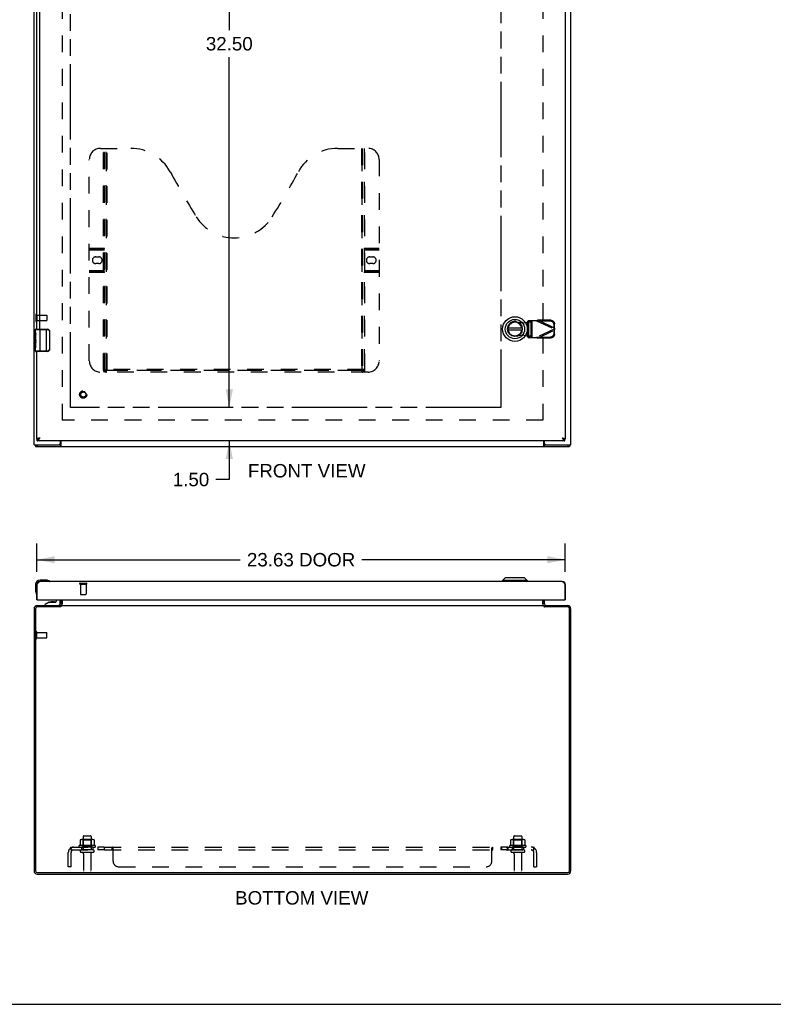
# Model space of a CAD drawing. Header units: inches. Extents: x 0 to 136, y 0 to 88.
# Tile 2 of 6: x 31 to 64, y 0 to 44. Entities that reach past the tile are written whole.
import ezdxf

# ---------------------------------------------------------------- set-up
doc = ezdxf.new("R2010")
doc.units = ezdxf.units.IN
doc.header["$LTSCALE"] = 7.48
doc.header["$MEASUREMENT"] = 0
doc.linetypes.add('HIDDEN', pattern=[0.2, 0.1, -0.1])
doc.linetypes.add('PHANTOM', pattern=[0.8, 0.45, -0.05, 0.1, -0.05, 0.1, -0.05])
doc.layers.get('0').update_dxf_attribs({"linetype": 'CONTINUOUS'})
for name, color, linetype in [('02___PRT_ALL_AXES', 7, 'CONTINUOUS'), ('AVAILABLE_DOOR_SPACE', 7, 'CONTINUOUS'), ('DEFAULT_2', 8, 'HIDDEN'), ('DIMENSIONS', 7, 'CONTINUOUS')]:
    doc.layers.add(name, color=color, linetype=linetype)
doc.styles.get("Standard").update_dxf_attribs({"font": 'arial.ttf'})
doc.dimstyles.new('DIMSTYLE_1', dxfattribs={"dimtxt": 0.6, "dimasz": 0.8, "dimexe": 0.09, "dimexo": 0.07, "dimgap": 0.0375, "dimtad": 0, "dimtih": 1, "dimtoh": 1, "dimzin": 4, "dimdsep": 46, "dimtxsty": 'Standard', "dimblk": '_FILLED', "dimblk1": '_FILLED', "dimblk2": '_FILLED', "dimcen": 0.09, "dimazin": 1, "dimtfac": 1, "dimtofl": 0, "dimtmove": 0, "dimatfit": 3, "dimldrblk": '_FILLED', "dimfxl": 1, "dimtolj": 1, "dimtzin": 4, "dimarcsym": 0})

# ---------------------------------------------------------------- blocks, each defined once
blk = doc.blocks.new('_FILLED')
at = {"color": 0, "linetype": 'ByBlock'}
blk.add_solid([(0, 0), (-1, 0.2), (-1, -0.2)], dxfattribs=at)
blk = doc.blocks.new('*D12')
at = {"layer": 'DIMENSIONS', "color": 2, "linetype": 'Continuous'}
for p, q in [((31.422, 19.32), (31.422, 20.588)), ((55.047, 19.32), (55.047, 20.588)), ((31.422, 19.868), (40.514, 19.868)), ((55.047, 19.868), (45.955, 19.868))]:
    blk.add_line(p, q, dxfattribs=at)
at = {"layer": 'DIMENSIONS', "color": 2, "linetype": 'Continuous', "xscale": 0.8, "yscale": 0.8, "zscale": 0.8, "rotation": 180}
blk.add_blockref('_FILLED', (31.422, 19.868), dxfattribs=at)
at = {"layer": 'DIMENSIONS', "color": 2, "linetype": 'Continuous', "xscale": 0.8, "yscale": 0.8, "zscale": 0.8}
blk.add_blockref('_FILLED', (55.047, 19.868), dxfattribs=at)
at = {"layer": 'DIMENSIONS', "color": 2, "linetype": 'Continuous', "insert": (43.235, 20.168), "char_height": 0.6, "width": 4.84015, "attachment_point": 2, "line_spacing_factor": 0.9}
blk.add_mtext('23.63 DOOR', dxfattribs=at)
blk = doc.blocks.new('*D18')
at = {"layer": 'DIMENSIONS', "color": 2, "linetype": 'Continuous'}
for p, q in [((40.025, 59.175), (40.025, 43.525)), ((40.025, 26.675), (40.025, 42.325))]:
    blk.add_line(p, q, dxfattribs=at)
at = {"layer": 'DIMENSIONS', "color": 2, "linetype": 'Continuous', "xscale": 0.8, "yscale": 0.8, "zscale": 0.8}
for p, rotation in [((40.025, 59.175), 90), ((40.025, 26.675), 270)]:
    blk.add_blockref('_FILLED', p, dxfattribs=dict(at, rotation=rotation))
at = {"layer": 'DIMENSIONS', "color": 2, "linetype": 'Continuous', "insert": (40.025, 43.225), "char_height": 0.6, "width": 2.09665, "attachment_point": 2, "line_spacing_factor": 0.9}
blk.add_mtext('32.50', dxfattribs=at)
blk = doc.blocks.new('*D19')
at = {"layer": 'DIMENSIONS', "color": 2, "linetype": 'Continuous'}
for p, q in [((40.025, 26.675), (40.025, 28.275)), ((40.025, 25.175), (40.025, 23.452)), ((40.025, 23.452), (39.429, 23.452))]:
    blk.add_line(p, q, dxfattribs=at)
at = {"layer": 'DIMENSIONS', "color": 2, "linetype": 'Continuous', "xscale": 0.8, "yscale": 0.8, "zscale": 0.8}
for p, rotation in [((40.025, 26.675), 270), ((40.025, 25.175), 90)]:
    blk.add_blockref('_FILLED', p, dxfattribs=dict(at, rotation=rotation))
at = {"layer": 'DIMENSIONS', "color": 2, "linetype": 'Continuous', "insert": (39.129, 23.752), "char_height": 0.6, "width": 1.63048, "attachment_point": 3, "line_spacing_factor": 0.9}
blk.add_mtext('1.50', dxfattribs=at)
blk = doc.blocks.new('*D21')
at = {"layer": 'DIMENSIONS', "color": 2, "linetype": 'Continuous'}
for p, q in [((52.172, 46.579), (50.427, 46.579)), ((55.047, 46.579), (56.647, 46.579))]:
    blk.add_line(p, q, dxfattribs=at)
at = {"layer": 'DIMENSIONS', "color": 2, "linetype": 'Continuous', "xscale": 0.8, "yscale": 0.8, "zscale": 0.8}
blk.add_blockref('_FILLED', (52.172, 46.579), dxfattribs=at)
at = {"layer": 'DIMENSIONS', "color": 2, "linetype": 'Continuous', "xscale": 0.8, "yscale": 0.8, "zscale": 0.8, "rotation": 180}
blk.add_blockref('_FILLED', (55.047, 46.579), dxfattribs=at)
at = {"layer": 'DIMENSIONS', "color": 2, "linetype": 'Continuous', "insert": (50.127, 46.879), "char_height": 0.6, "width": 1.63048, "attachment_point": 3, "line_spacing_factor": 0.9}
blk.add_mtext('2.88', dxfattribs=at)

msp = doc.modelspace()

# ---------------------------------------------------------------- linework, layer by layer
at = {"color": 3, "linetype": 'Continuous'}
for p, q in [((31.297, 25), (31.297, 64.004)), ((55.297, 25), (55.297, 64.004)), ((55.047, 60.6), (55.047, 25.25)), ((31.422, 30.175), (31.422, 55.675)), ((31.557, 30.175), (31.557, 55.675)), ((31.422, 25.25), (31.422, 29.175)), ((55.034, 25.175), (31.435, 25.175)), ((31.557, 25.31), (31.539, 25.305)), ((32.472, 25.06), (32.472, 25.175)), ((32.499, 25.175), (32.499, 24.925)), ((54.095, 24.925), (54.095, 25.175)), ((54.122, 25.06), (54.122, 25.175)), ((31.297, 25), (32.412, 25)), ((31.36, 24.925), (55.234, 24.925)), ((54.104, 24.953), (54.107, 24.946)), ((54.182, 25), (55.297, 25)), ((31.422, 18.07), (31.422, 18.76)), ((31.435, 18.085), (31.435, 18.76)), ((54.912, 18.895), (31.557, 18.895)), ((55.034, 18.76), (55.034, 18.085)), ((55.047, 18.76), (55.047, 18.07)), ((31.45, 18.07), (55.019, 18.07)), ((32.472, 18.07), (32.472, 17.892)), ((32.549, 17.837), (32.549, 18.07)), ((54.045, 18.07), (54.045, 17.837)), ((54.122, 17.892), (54.122, 18.07)), ((31.297, 17.677), (31.297, 5.967)), ((31.36, 17.679), (31.36, 5.965)), ((32.469, 17.759), (31.44, 17.759)), ((31.442, 17.822), (32.472, 17.822)), ((32.484, 17.768), (32.48, 17.766)), ((32.499, 17.822), (32.499, 17.78)), ((32.499, 17.822), (54.095, 17.822)), ((54.061, 17.83), (54.063, 17.828)), ((54.095, 17.822), (54.095, 17.78)), ((54.122, 17.822), (55.152, 17.822)), ((55.154, 17.759), (54.125, 17.759)), ((55.234, 5.965), (55.234, 17.679)), ((55.297, 5.967), (55.297, 17.677)), ((31.44, 5.885), (55.154, 5.885)), ((31.442, 5.822), (55.152, 5.822))]:
    msp.add_line(p, q, dxfattribs=at)
at = {"color": 7, "linetype": 'Continuous'}
for p, q in [((31.362, 30.16), (31.889, 30.16)), ((31.377, 30.175), (31.887, 30.175)), ((31.562, 29.175), (31.562, 30.175)), ((31.851, 29.175), (31.851, 30.175)), ((31.987, 30.075), (31.98, 30.075)), ((31.98, 30.075), (31.98, 29.275)), ((31.987, 30.075), (31.987, 29.275)), ((53.109, 30.214), (52.484, 30.214)), ((52.484, 30.135), (53.109, 30.135)), ((52.486, 30.23), (53.107, 30.23)), ((53.107, 30.12), (52.486, 30.12)), ((31.362, 29.56), (31.362, 29.593)), ((31.362, 29.19), (31.362, 29.329)), ((31.889, 29.19), (31.362, 29.19)), ((31.887, 29.175), (31.377, 29.175)), ((31.987, 29.275), (31.98, 29.275)), ((31.422, 25.25), (31.435, 25.25)), ((31.435, 25.175), (31.435, 25.25)), ((54.912, 25.31), (54.922, 25.302)), ((55.047, 25.25), (55.034, 25.25)), ((55.034, 25.175), (55.034, 25.25)), ((31.36, 25), (31.36, 24.925)), ((31.44, 25), (31.44, 24.925)), ((32.469, 25), (32.412, 25)), ((32.469, 25), (32.469, 24.925)), ((54.182, 25), (54.125, 25)), ((54.125, 25), (54.125, 24.925)), ((55.154, 25), (55.154, 24.925)), ((55.234, 25), (55.234, 24.925)), ((31.851, 18.955), (31.562, 18.955)), ((31.889, 18.952), (31.851, 18.955)), ((52.363, 19.052), (52.245, 18.934)), ((53.348, 18.934), (52.245, 18.934)), ((52.245, 18.934), (52.245, 18.895)), ((53.23, 19.052), (52.363, 19.052)), ((53.23, 19.052), (53.348, 18.934)), ((53.348, 18.934), (53.348, 18.895)), ((31.362, 18.755), (31.362, 18.465)), ((31.422, 18.76), (31.435, 18.76)), ((31.987, 18.908), (31.987, 18.908)), ((55.047, 18.76), (55.034, 18.76)), ((31.362, 18.465), (31.365, 18.427)), ((31.407, 18.336), (31.408, 18.333)), ((31.408, 18.333), (31.408, 18.331)), ((31.45, 18.07), (31.422, 18.07)), ((32.28, 18.07), (32.28, 17.996)), ((32.465, 17.905), (32.465, 18.07)), ((32.547, 18.07), (32.547, 17.892)), ((54.047, 17.892), (54.047, 18.07)), ((55.019, 18.07), (55.047, 18.07)), ((31.966, 17.964), (31.795, 17.866)), ((31.795, 17.827), (31.795, 17.866)), ((31.795, 17.827), (32.386, 17.827)), ((31.966, 17.964), (32.248, 17.964)), ((32.001, 17.822), (32, 17.827)), ((32.13, 17.981), (32.06, 17.981)), ((32.2, 17.981), (32.13, 17.981)), ((32.259, 17.822), (32.26, 17.827)), ((32.472, 17.761), (32.472, 17.822)), ((32.472, 17.804), (32.493, 17.779)), ((54.101, 17.779), (54.122, 17.804)), ((54.122, 17.761), (54.122, 17.822)), ((0, 0), (136, 0))]:
    msp.add_line(p, q, dxfattribs=at)
for points in [[(31.887, 30.175), (31.887, 30.175), (31.888, 30.174), (31.888, 30.174), (31.888, 30.172), (31.889, 30.171), (31.889, 30.169), (31.889, 30.167), (31.889, 30.165), (31.889, 30.163), (31.889, 30.16)], [(31.889, 30.16), (31.898, 30.16), (31.906, 30.159), (31.914, 30.157), (31.923, 30.154), (31.93, 30.151), (31.938, 30.147), (31.945, 30.142), (31.952, 30.137), (31.957, 30.131), (31.962, 30.126), (31.966, 30.12), (31.969, 30.115), (31.972, 30.109), (31.974, 30.104), (31.976, 30.099), (31.978, 30.094), (31.979, 30.089), (31.979, 30.084), (31.98, 30.08), (31.98, 30.075)], [(31.98, 30.111), (31.982, 30.106), (31.984, 30.1), (31.985, 30.094), (31.986, 30.088), (31.987, 30.081), (31.987, 30.075)], [(31.887, 29.175), (31.887, 29.175), (31.888, 29.176), (31.888, 29.177), (31.888, 29.178), (31.889, 29.18), (31.889, 29.181), (31.889, 29.183), (31.889, 29.186), (31.889, 29.188), (31.889, 29.19)], [(31.98, 29.275), (31.98, 29.271), (31.979, 29.266), (31.979, 29.262), (31.978, 29.257), (31.976, 29.252), (31.974, 29.247), (31.972, 29.241), (31.969, 29.236), (31.966, 29.23), (31.962, 29.225), (31.957, 29.219), (31.952, 29.214), (31.945, 29.208), (31.938, 29.204), (31.93, 29.199), (31.923, 29.196), (31.914, 29.194), (31.906, 29.192), (31.898, 29.191), (31.889, 29.19)], [(31.987, 29.275), (31.987, 29.269), (31.986, 29.263), (31.985, 29.257), (31.984, 29.251), (31.982, 29.245), (31.98, 29.239)], [(31.435, 25.25), (31.44, 25.25), (31.445, 25.251), (31.45, 25.251), (31.455, 25.252), (31.46, 25.253), (31.466, 25.255), (31.471, 25.256), (31.476, 25.258), (31.481, 25.26), (31.486, 25.263), (31.491, 25.265), (31.496, 25.268)], [(31.496, 25.268), (31.501, 25.271), (31.506, 25.274)], [(31.506, 25.274), (31.511, 25.277), (31.516, 25.28), (31.521, 25.284), (31.527, 25.287), (31.532, 25.291), (31.537, 25.295), (31.542, 25.298), (31.547, 25.302), (31.557, 25.31)], [(31.557, 25.31), (31.552, 25.307), (31.548, 25.304), (31.543, 25.301), (31.538, 25.298), (31.534, 25.295), (31.53, 25.292), (31.526, 25.289), (31.522, 25.286), (31.518, 25.283), (31.515, 25.28), (31.511, 25.277), (31.511, 25.277)], [(54.912, 25.31), (54.917, 25.307), (54.921, 25.304), (54.926, 25.301), (54.931, 25.298), (54.935, 25.295), (54.939, 25.292), (54.943, 25.289), (54.947, 25.286), (54.951, 25.283), (54.954, 25.28), (54.958, 25.277), (54.958, 25.277)], [(54.922, 25.302), (54.927, 25.298), (54.932, 25.295), (54.937, 25.291), (54.943, 25.287), (54.948, 25.284), (54.953, 25.28), (54.958, 25.277)], [(54.958, 25.277), (54.963, 25.274), (54.968, 25.271)], [(54.968, 25.271), (54.973, 25.268), (54.978, 25.265), (54.983, 25.263), (54.988, 25.26), (54.993, 25.258), (54.998, 25.256), (55.004, 25.255), (55.009, 25.253), (55.014, 25.252), (55.019, 25.251), (55.024, 25.251), (55.029, 25.25), (55.034, 25.25)], [(32.481, 25.011), (32.479, 25.008), (32.478, 25.007), (32.477, 25.005), (32.476, 25.004), (32.475, 25.003), (32.474, 25.002), (32.473, 25.001), (32.472, 25.001), (32.471, 25), (32.47, 25), (32.469, 25)], [(32.499, 25.021), (32.498, 25.021), (32.497, 25.021), (32.495, 25.021), (32.494, 25.021), (32.493, 25.021), (32.492, 25.02), (32.491, 25.02), (32.49, 25.019), (32.489, 25.019), (32.487, 25.018), (32.486, 25.017), (32.485, 25.016), (32.484, 25.014), (32.483, 25.013), (32.482, 25.012), (32.481, 25.011)], [(54.095, 25.021), (54.096, 25.021), (54.098, 25.021), (54.099, 25.021), (54.1, 25.021), (54.101, 25.021), (54.102, 25.02), (54.103, 25.02), (54.104, 25.019), (54.105, 25.019), (54.107, 25.018), (54.108, 25.017), (54.109, 25.016), (54.11, 25.014), (54.111, 25.013), (54.112, 25.012), (54.113, 25.011), (54.114, 25.009), (54.115, 25.008), (54.116, 25.007), (54.117, 25.005), (54.118, 25.004), (54.119, 25.003), (54.12, 25.002), (54.121, 25.001), (54.122, 25.001), (54.123, 25), (54.124, 25), (54.125, 25)], [(31.987, 18.908), (31.985, 18.908), (31.984, 18.909), (31.98, 18.91)], [(31.408, 18.331), (31.409, 18.33), (31.409, 18.33)], [(32.493, 17.779), (32.491, 17.777), (32.49, 17.776), (32.489, 17.774), (32.488, 17.772), (32.487, 17.77), (32.486, 17.769)], [(54.101, 17.779), (54.103, 17.777), (54.104, 17.776), (54.105, 17.774), (54.106, 17.772), (54.107, 17.77), (54.108, 17.769)]]:
    msp.add_lwpolyline(points, dxfattribs=at)
at = {"color": 3, "linetype": 'Continuous'}
for points in [[(31.539, 25.305), (31.531, 25.303), (31.522, 25.3), (31.514, 25.298), (31.505, 25.295), (31.497, 25.293), (31.49, 25.29), (31.482, 25.288), (31.475, 25.285), (31.468, 25.283), (31.462, 25.28), (31.456, 25.278), (31.45, 25.275), (31.445, 25.273), (31.44, 25.27), (31.436, 25.268), (31.432, 25.265), (31.429, 25.263), (31.427, 25.26), (31.425, 25.258), (31.423, 25.255), (31.422, 25.253), (31.422, 25.25)], [(31.435, 25.175), (31.44, 25.175), (31.445, 25.176), (31.45, 25.178), (31.455, 25.18), (31.46, 25.182), (31.466, 25.185), (31.471, 25.189), (31.476, 25.193), (31.481, 25.198), (31.486, 25.203), (31.491, 25.209), (31.496, 25.215), (31.501, 25.221), (31.506, 25.228), (31.511, 25.235), (31.516, 25.243), (31.521, 25.25), (31.527, 25.259), (31.532, 25.267), (31.537, 25.275), (31.542, 25.284), (31.547, 25.293), (31.552, 25.301), (31.557, 25.31)], [(54.912, 25.31), (54.93, 25.305), (54.938, 25.303), (54.947, 25.3), (54.955, 25.298), (54.964, 25.295), (54.972, 25.293), (54.98, 25.29), (54.987, 25.288), (54.994, 25.285), (55.001, 25.283), (55.007, 25.28), (55.014, 25.278), (55.019, 25.275), (55.024, 25.273), (55.029, 25.27), (55.033, 25.268), (55.037, 25.265), (55.04, 25.263), (55.042, 25.26), (55.044, 25.258), (55.046, 25.255), (55.047, 25.253), (55.047, 25.25)], [(54.912, 25.31), (54.917, 25.301), (54.922, 25.293), (54.927, 25.284), (54.932, 25.275), (54.937, 25.267), (54.943, 25.259), (54.948, 25.25), (54.953, 25.243), (54.958, 25.235), (54.963, 25.228), (54.968, 25.221), (54.973, 25.215), (54.978, 25.209), (54.983, 25.203), (54.988, 25.198), (54.993, 25.193), (54.998, 25.189), (55.004, 25.185), (55.009, 25.182), (55.014, 25.18), (55.019, 25.178), (55.024, 25.176), (55.029, 25.175), (55.034, 25.175)], [(32.487, 24.946), (32.486, 24.944), (32.485, 24.942), (32.484, 24.939), (32.483, 24.938), (32.482, 24.936), (32.481, 24.934), (32.48, 24.932), (32.479, 24.931), (32.478, 24.93), (32.477, 24.929), (32.476, 24.928), (32.475, 24.927), (32.474, 24.926), (32.473, 24.926), (32.471, 24.925), (32.47, 24.925), (32.469, 24.925)], [(32.499, 24.968), (32.498, 24.967), (32.497, 24.966), (32.496, 24.964), (32.495, 24.962), (32.494, 24.96), (32.493, 24.958), (32.492, 24.956), (32.491, 24.953), (32.487, 24.946)], [(54.095, 24.968), (54.096, 24.967), (54.097, 24.966), (54.098, 24.964), (54.099, 24.962), (54.1, 24.96), (54.101, 24.958), (54.102, 24.956), (54.104, 24.953)], [(54.107, 24.946), (54.108, 24.944), (54.109, 24.942), (54.11, 24.939), (54.111, 24.938), (54.112, 24.936), (54.113, 24.934), (54.114, 24.932), (54.115, 24.931), (54.116, 24.93), (54.117, 24.929), (54.118, 24.928), (54.119, 24.927), (54.12, 24.926), (54.122, 24.926), (54.123, 24.925), (54.124, 24.925), (54.125, 24.925)], [(31.435, 18.76), (31.44, 18.768), (31.445, 18.777), (31.45, 18.786), (31.455, 18.795), (31.46, 18.803), (31.466, 18.811), (31.471, 18.819), (31.476, 18.827), (31.481, 18.835), (31.486, 18.842), (31.491, 18.849), (31.496, 18.855), (31.501, 18.861), (31.506, 18.867), (31.511, 18.872), (31.516, 18.877), (31.521, 18.881), (31.527, 18.884), (31.532, 18.887), (31.537, 18.89), (31.542, 18.892), (31.547, 18.893), (31.552, 18.894), (31.557, 18.895)], [(54.912, 18.895), (54.917, 18.894), (54.922, 18.893), (54.927, 18.892), (54.932, 18.89), (54.937, 18.887), (54.943, 18.884), (54.948, 18.881), (54.953, 18.877), (54.958, 18.872), (54.963, 18.867), (54.968, 18.861), (54.973, 18.855), (54.978, 18.849), (54.983, 18.842), (54.988, 18.835), (54.993, 18.827), (54.998, 18.819), (55.004, 18.811), (55.009, 18.803), (55.014, 18.795), (55.019, 18.786), (55.024, 18.777), (55.029, 18.768), (55.034, 18.76)], [(32.446, 17.837), (32.446, 17.837), (32.447, 17.837), (32.447, 17.837), (32.448, 17.837), (32.449, 17.837), (32.45, 17.836), (32.451, 17.835), (32.452, 17.834), (32.454, 17.833), (32.455, 17.832), (32.458, 17.83)], [(32.458, 17.83), (32.459, 17.829), (32.461, 17.827), (32.462, 17.826), (32.464, 17.825)], [(32.464, 17.825), (32.465, 17.824), (32.467, 17.823), (32.468, 17.822)], [(32.48, 17.766), (32.479, 17.765), (32.478, 17.765), (32.477, 17.764), (32.476, 17.763), (32.475, 17.763), (32.474, 17.762), (32.473, 17.761), (32.471, 17.76), (32.47, 17.759), (32.469, 17.759)], [(32.499, 17.78), (32.498, 17.779), (32.497, 17.778), (32.496, 17.777), (32.495, 17.776), (32.494, 17.775), (32.493, 17.774), (32.492, 17.773), (32.491, 17.772), (32.49, 17.771), (32.488, 17.771), (32.487, 17.77), (32.486, 17.769), (32.485, 17.769), (32.484, 17.768)], [(32.533, 17.83), (32.531, 17.828), (32.53, 17.826), (32.529, 17.825), (32.528, 17.824), (32.527, 17.823), (32.525, 17.823), (32.524, 17.822), (32.523, 17.822), (32.522, 17.822), (32.521, 17.822)], [(32.549, 17.837), (32.548, 17.837), (32.547, 17.837), (32.546, 17.837), (32.545, 17.837), (32.543, 17.837), (32.542, 17.837), (32.541, 17.836), (32.539, 17.835), (32.538, 17.834), (32.537, 17.833), (32.536, 17.832), (32.535, 17.831), (32.533, 17.83)], [(54.045, 17.837), (54.046, 17.837), (54.047, 17.837), (54.048, 17.837), (54.049, 17.837), (54.051, 17.837), (54.052, 17.837), (54.053, 17.836), (54.055, 17.835), (54.056, 17.834), (54.057, 17.833), (54.058, 17.832), (54.059, 17.831), (54.061, 17.83)], [(54.063, 17.828), (54.064, 17.826), (54.065, 17.825), (54.066, 17.824), (54.068, 17.823), (54.069, 17.823), (54.07, 17.822), (54.071, 17.822), (54.072, 17.822), (54.073, 17.822)], [(54.095, 17.78), (54.096, 17.779), (54.097, 17.778), (54.098, 17.777), (54.099, 17.776), (54.1, 17.775), (54.101, 17.774), (54.102, 17.773), (54.104, 17.772), (54.105, 17.771), (54.106, 17.771), (54.107, 17.77), (54.108, 17.769), (54.109, 17.769), (54.11, 17.768), (54.113, 17.767)], [(54.113, 17.767), (54.114, 17.766), (54.115, 17.765), (54.116, 17.765), (54.117, 17.764), (54.118, 17.763), (54.119, 17.763), (54.12, 17.762), (54.122, 17.761), (54.123, 17.76), (54.124, 17.759), (54.125, 17.759)], [(54.13, 17.825), (54.129, 17.824), (54.127, 17.823), (54.126, 17.822)], [(54.139, 17.832), (54.136, 17.83), (54.135, 17.829), (54.133, 17.827), (54.132, 17.826), (54.13, 17.825)], [(54.148, 17.837), (54.148, 17.837), (54.147, 17.837), (54.147, 17.837), (54.146, 17.837), (54.145, 17.837), (54.144, 17.836), (54.143, 17.835), (54.142, 17.834), (54.141, 17.833), (54.139, 17.832)]]:
    msp.add_lwpolyline(points, dxfattribs=at)
at = {"color": 7, "linetype": 'Continuous'}
for radius in [0.551, 0.433, 0.329, 0.317]:
    msp.add_circle((52.796, 30.175), radius, dxfattribs=at)
for centre, radius, start, end in [((52.796, 30.175), 0.315, 10.0787, 349.9213), ((31.377, 30.16), 0.015, 90, 180), ((31.887, 30.075), 0.1, 21.1999, 90), ((31.377, 29.19), 0.015, 180, 270), ((31.887, 29.275), 0.1, 270, 338.7946), ((31.562, 18.755), 0.2, 90, 180), ((31.851, 18.705), 0.25, 59.1101, 90), ((31.972, 18.91), 0.015, 270, 353.6204), ((31.972, 18.906), 0.015, 6.3796, 59.1101), ((31.612, 18.465), 0.25, 180, 210.8899), ((31.41, 18.345), 0.015, 210.8899, 263.6204), ((31.407, 18.345), 0.015, 276.3796, 360), ((32.06, 17.891), 0.09, 90, 124.9249), ((32.2, 17.891), 0.09, 55.2472, 90), ((32.248, 17.996), 0.0317, 270, 360), ((32.386, 17.905), 0.0787, 270, 360), ((32.402, 17.892), 0.145, 308.7549, 311.9992), ((32.402, 17.892), 0.145, 334.6028, 360), ((54.192, 17.892), 0.145, 180, 205.397), ((54.192, 17.892), 0.145, 228.0008, 231.2451)]:
    msp.add_arc(centre, radius, start, end, dxfattribs=at)
at = {"color": 3, "linetype": 'Continuous'}
for centre, radius, start, end in [((32.412, 25.06), 0.06, 270, 360), ((54.182, 25.06), 0.06, 180, 270), ((31.557, 18.76), 0.135, 90, 180), ((54.912, 18.76), 0.135, 0, 90), ((31.45, 18.085), 0.015, 180, 270), ((55.019, 18.085), 0.015, 270, 360), ((31.442, 17.677), 0.145, 90, 180), ((31.44, 17.679), 0.08, 90, 180), ((32.402, 17.892), 0.07, 273.8792, 360), ((54.192, 17.892), 0.07, 180, 266.7683), ((55.152, 17.677), 0.145, 0, 90), ((55.154, 17.679), 0.08, 0, 90), ((31.442, 5.967), 0.145, 180, 270), ((31.44, 5.965), 0.08, 180, 270), ((55.152, 5.967), 0.145, 270, 360), ((55.154, 5.965), 0.08, 270, 360)]:
    msp.add_arc(centre, radius, start, end, dxfattribs=at)
at = {"layer": '02___PRT_ALL_AXES', "color": 8, "linetype": 'HIDDEN'}
for p, q in [((31.415, 30.799), (31.862, 30.799)), ((31.415, 30.551), (31.415, 30.799)), ((31.415, 30.551), (31.862, 30.551)), ((33.373, 18.777), (33.373, 18.33)), ((33.373, 18.777), (33.621, 18.777)), ((33.621, 18.777), (33.621, 18.33)), ((31.415, 16.373), (31.415, 16.621)), ((31.415, 16.621), (31.862, 16.621)), ((31.415, 16.373), (31.862, 16.373)), ((33.489, 7.492), (33.489, 6.897)), ((33.855, 7.492), (33.855, 6.897)), ((52.739, 7.492), (52.739, 6.897)), ((53.105, 7.492), (53.105, 6.897)), ((34.028, 7.092), (33.316, 7.092)), ((53.278, 7.092), (52.566, 7.092)), ((33.338, 7.022), (33.422, 7.022)), ((33.422, 7.022), (33.422, 6.897)), ((33.922, 7.022), (33.422, 7.022)), ((33.922, 6.897), (33.422, 6.897)), ((33.506, 6.728), (33.506, 5.927)), ((33.838, 6.728), (33.838, 5.927)), ((33.922, 7.022), (33.922, 6.897)), ((33.922, 7.022), (34.006, 7.022)), ((34.15, 7.022), (34.15, 6.897)), ((34.431, 7.022), (34.15, 7.022)), ((34.431, 6.897), (34.15, 6.897)), ((34.431, 7.022), (34.431, 6.897)), ((52.483, 7.022), (52.163, 7.022)), ((52.163, 7.022), (52.163, 6.897)), ((52.483, 6.897), (52.163, 6.897)), ((52.202, 7.022), (52.202, 6.897)), ((52.444, 7.022), (52.444, 6.897)), ((52.483, 7.022), (52.483, 6.897)), ((52.588, 7.022), (52.672, 7.022)), ((53.172, 7.022), (52.672, 7.022)), ((52.672, 7.022), (52.672, 6.897)), ((53.172, 6.897), (52.672, 6.897)), ((52.756, 6.728), (52.756, 5.927)), ((53.088, 6.728), (53.088, 5.927)), ((53.172, 7.022), (53.256, 7.022)), ((53.172, 7.022), (53.172, 6.897))]:
    msp.add_line(p, q, dxfattribs=at)
at = {"layer": '02___PRT_ALL_AXES', "color": 7, "linetype": 'Continuous'}
for p, q in [((31.362, 30.016), (31.362, 30.16)), ((31.362, 29.76), (31.362, 30.013)), ((31.371, 29.958), (31.362, 29.958)), ((31.362, 29.927), (31.372, 29.927)), ((31.372, 29.79), (31.372, 29.947)), ((31.362, 29.79), (31.372, 29.79)), ((31.362, 29.19), (31.362, 29.758)), ((31.365, 29.728), (31.362, 29.728)), ((31.362, 29.596), (31.371, 29.596)), ((31.362, 29.56), (31.372, 29.56)), ((31.362, 29.497), (31.372, 29.497)), ((31.372, 29.607), (31.372, 29.66)), ((31.372, 29.329), (31.372, 29.56)), ((31.362, 29.329), (31.372, 29.329))]:
    msp.add_line(p, q, dxfattribs=at)
for points in [[(31.362, 30.016), (31.362, 30.013), (31.363, 30.009), (31.364, 30.003), (31.365, 29.997), (31.366, 29.99), (31.367, 29.983), (31.369, 29.974), (31.37, 29.966), (31.371, 29.956), (31.372, 29.947)], [(31.362, 29.76), (31.362, 29.753), (31.363, 29.745), (31.364, 29.737), (31.365, 29.728), (31.367, 29.711)], [(31.367, 29.711), (31.368, 29.702), (31.369, 29.693), (31.37, 29.684), (31.371, 29.675), (31.372, 29.667), (31.372, 29.66)], [(31.372, 29.607), (31.372, 29.601), (31.371, 29.594), (31.371, 29.588), (31.37, 29.582), (31.369, 29.576), (31.369, 29.571)]]:
    msp.add_lwpolyline(points, dxfattribs=at)
at = {"layer": '02___PRT_ALL_AXES', "color": 8, "linetype": 'HIDDEN'}
msp.add_circle((33.497, 27.25), 0.124, dxfattribs=at)
at = {"layer": '02___PRT_ALL_AXES', "color": 7, "linetype": 'Continuous'}
msp.add_arc((31.562, 18.755), 0.2, 166.9743, 170.9576, dxfattribs=at)
at = {"layer": '02___PRT_ALL_AXES', "color": 8, "linetype": 'HIDDEN'}
for centre, radius, start, end in [((33.338, 7.06), 0.0384, 124.4497, 270), ((33.672, 6.491), 0.698, 117.6814, 120.6631), ((33.672, 6.491), 0.698, 59.3369, 62.3186), ((34.006, 7.06), 0.0384, 270, 55.5503), ((52.588, 7.06), 0.0384, 124.4497, 270), ((52.922, 6.491), 0.698, 117.6814, 120.6631), ((52.922, 6.491), 0.698, 59.3369, 62.3186), ((53.256, 7.06), 0.0384, 270, 55.5503)]:
    msp.add_arc(centre, radius, start, end, dxfattribs=at)
at = {"layer": '02___PRT_ALL_AXES', "color": 7, "linetype": 'Continuous'}
msp.add_ellipse((31.562, 29.593), major_axis=(0.2, 0), ratio=0.432808, start_param=3.141593, end_param=3.403409, dxfattribs=at)
at = {"layer": 'AVAILABLE_DOOR_SPACE', "color": 40, "linetype": 'PHANTOM'}
for p, q in [((32.922, 26.675), (32.922, 59.175)), ((52.172, 59.175), (52.172, 26.675)), ((52.172, 26.675), (32.922, 26.675))]:
    msp.add_line(p, q, dxfattribs=at)
at = {"layer": 'DEFAULT_2', "color": 8, "linetype": 'HIDDEN'}
for p, q in [((32.547, 59.75), (32.547, 26.1)), ((54.047, 59.75), (54.047, 26.1)), ((34.267, 38.25), (35.622, 38.25)), ((34.402, 28.34), (34.402, 38.25)), ((34.432, 28.37), (34.432, 38.25)), ((34.442, 28.34), (34.442, 38.25)), ((34.522, 28.37), (34.522, 38.25)), ((34.532, 28.25), (34.532, 38.25)), ((34.562, 28.33), (34.562, 38.25)), ((44.872, 38.25), (46.227, 38.25)), ((45.932, 38.25), (45.932, 28.33)), ((45.962, 28.25), (45.962, 38.25)), ((45.972, 38.25), (45.972, 28.37)), ((46.052, 38.25), (46.052, 28.34)), ((46.062, 38.25), (46.062, 28.37)), ((46.092, 28.34), (46.092, 38.25)), ((33.767, 28.75), (33.767, 37.75)), ((46.727, 37.75), (46.727, 28.75)), ((33.767, 33.79), (34.442, 33.79)), ((33.767, 33.75), (34.402, 33.75)), ((33.767, 33.71), (34.442, 33.71)), ((46.052, 33.79), (46.727, 33.79)), ((46.052, 33.71), (46.727, 33.71)), ((46.092, 33.75), (46.727, 33.75)), ((34.054, 33.4), (34.191, 33.4)), ((34.191, 33.1), (34.054, 33.1)), ((46.304, 33.4), (46.441, 33.4)), ((46.441, 33.1), (46.304, 33.1)), ((33.767, 32.79), (34.442, 32.79)), ((34.402, 32.75), (33.767, 32.75)), ((34.442, 32.71), (33.767, 32.71)), ((46.052, 32.79), (46.727, 32.79)), ((46.727, 32.71), (46.052, 32.71)), ((46.727, 32.75), (46.092, 32.75)), ((31.372, 30.817), (31.372, 30.533)), ((31.415, 30.817), (31.415, 30.533)), ((31.862, 30.799), (31.862, 30.551)), ((31.872, 30.789), (31.872, 30.561)), ((52.856, 30.504), (53.151, 30.45)), ((53.151, 30.45), (53.348, 30.488)), ((53.348, 30.488), (53.38, 30.49)), ((53.348, 30.488), (53.348, 29.861)), ((53.393, 30.549), (53.352, 30.503)), ((53.352, 30.503), (53.507, 30.503)), ((53.352, 29.847), (53.352, 30.503)), ((53.767, 30.549), (53.393, 30.549)), ((53.397, 30.549), (53.397, 29.801)), ((53.507, 30.503), (53.548, 30.549)), ((53.507, 30.503), (53.507, 29.847)), ((53.552, 29.801), (53.552, 30.549)), ((53.556, 30.549), (53.556, 29.801)), ((53.767, 30.549), (54.554, 30.175)), ((53.795, 30.535), (53.815, 30.577)), ((54.386, 30.525), (53.795, 30.535)), ((54.405, 30.567), (53.815, 30.577)), ((54.568, 30.219), (53.815, 30.577)), ((54.405, 30.567), (54.386, 30.525)), ((54.545, 30.371), (54.564, 30.412)), ((54.548, 30.178), (54.545, 30.371)), ((54.568, 30.219), (54.564, 30.412)), ((54.554, 30.175), (53.767, 29.801)), ((53.815, 29.772), (54.568, 30.13)), ((54.545, 29.979), (54.548, 30.172)), ((54.564, 29.937), (54.545, 29.979)), ((54.568, 30.219), (54.548, 30.178)), ((54.548, 30.172), (54.568, 30.13)), ((54.559, 30.19), (54.554, 30.175)), ((54.554, 30.175), (54.559, 30.16)), ((54.563, 30.205), (54.559, 30.19)), ((54.559, 30.16), (54.563, 30.145)), ((54.568, 30.219), (54.563, 30.205)), ((54.563, 30.145), (54.568, 30.13)), ((54.564, 29.937), (54.568, 30.13)), ((53.151, 29.899), (52.856, 29.845)), ((53.348, 29.861), (53.151, 29.899)), ((53.507, 29.847), (53.352, 29.847)), ((53.352, 29.847), (53.393, 29.801)), ((53.393, 29.801), (53.767, 29.801)), ((53.548, 29.801), (53.507, 29.847)), ((53.783, 29.791), (53.767, 29.801)), ((53.795, 29.814), (54.386, 29.824)), ((53.815, 29.772), (53.795, 29.814)), ((53.815, 29.772), (54.405, 29.783)), ((54.386, 29.824), (54.405, 29.783)), ((46.227, 28.25), (34.267, 28.25)), ((34.402, 28.34), (46.092, 28.34)), ((46.062, 28.37), (34.432, 28.37)), ((45.968, 28.33), (34.526, 28.33)), ((54.045, 26.1), (32.549, 26.1)), ((33.355, 18.82), (33.639, 18.82)), ((33.355, 18.777), (33.639, 18.777)), ((33.383, 18.32), (33.611, 18.32)), ((31.372, 16.355), (31.372, 16.639)), ((31.415, 16.355), (31.415, 16.639)), ((31.872, 16.383), (31.872, 16.611)), ((33.519, 7.522), (33.825, 7.522)), ((52.769, 7.522), (53.075, 7.522)), ((33.353, 7.336), (33.353, 7.118)), ((33.928, 7.358), (33.416, 7.358)), ((33.489, 7.338), (33.469, 7.358)), ((33.489, 7.042), (33.469, 7.022)), ((33.489, 7.042), (33.489, 7.338)), ((33.856, 7.338), (33.489, 7.338)), ((33.856, 7.042), (33.489, 7.042)), ((33.856, 7.338), (33.876, 7.358)), ((33.856, 7.042), (33.856, 7.338)), ((33.856, 7.042), (33.876, 7.022)), ((33.991, 7.336), (33.991, 7.118)), ((52.603, 7.336), (52.603, 7.118)), ((53.178, 7.358), (52.666, 7.358)), ((52.739, 7.338), (52.719, 7.358)), ((52.739, 7.042), (52.719, 7.022)), ((53.106, 7.338), (52.739, 7.338)), ((52.739, 7.042), (52.739, 7.338)), ((53.106, 7.042), (52.739, 7.042)), ((53.106, 7.338), (53.126, 7.358)), ((53.106, 7.042), (53.106, 7.338)), ((53.106, 7.042), (53.126, 7.022)), ((53.241, 7.336), (53.241, 7.118)), ((32.828, 6.147), (32.828, 6.785)), ((32.915, 6.968), (32.994, 6.871)), ((32.953, 6.897), (32.953, 7.022)), ((32.953, 7.022), (53.641, 7.022)), ((32.953, 6.897), (53.641, 6.897)), ((32.953, 6.147), (32.953, 6.785)), ((32.981, 6.879), (32.975, 6.883)), ((33.937, 6.791), (33.408, 6.791)), ((34.793, 6.897), (34.793, 7.022)), ((34.794, 7.022), (34.793, 7.022)), ((34.803, 7.016), (34.802, 7.018)), ((34.807, 7.011), (34.805, 7.013)), ((34.808, 6.883), (34.805, 6.887)), ((34.813, 6.876), (34.812, 6.877)), ((34.82, 6.871), (34.819, 6.872)), ((34.828, 6.397), (34.828, 6.968)), ((51.766, 6.397), (51.766, 6.968)), ((51.773, 6.871), (51.774, 6.871)), ((51.792, 7.018), (51.794, 7.019)), ((51.799, 7.021), (51.8, 7.022)), ((51.8, 6.897), (51.801, 6.897)), ((51.801, 6.897), (51.801, 7.022)), ((53.187, 6.791), (52.658, 6.791)), ((53.679, 6.968), (53.6, 6.871)), ((53.635, 6.93), (53.634, 6.928)), ((53.636, 6.933), (53.635, 6.931)), ((53.635, 6.931), (53.635, 6.93)), ((53.637, 6.937), (53.636, 6.936)), ((53.636, 6.936), (53.636, 6.934)), ((53.636, 6.934), (53.636, 6.933)), ((53.638, 6.94), (53.637, 6.939)), ((53.637, 6.939), (53.637, 6.937)), ((53.638, 6.943), (53.638, 6.942)), ((53.638, 6.942), (53.638, 6.94)), ((53.641, 6.897), (53.641, 7.022)), ((53.641, 6.956), (53.641, 6.956)), ((53.641, 6.147), (53.641, 6.785)), ((53.766, 6.785), (53.766, 6.147)), ((32.953, 6.147), (32.828, 6.147)), ((33.536, 5.897), (33.808, 5.897)), ((35.078, 6.147), (51.516, 6.147)), ((52.786, 5.897), (53.058, 5.897)), ((53.641, 6.147), (53.766, 6.147))]:
    msp.add_line(p, q, dxfattribs=at)
for points in [[(53.352, 30.503), (53.351, 30.5), (53.351, 30.498), (53.35, 30.495), (53.349, 30.493), (53.349, 30.491), (53.348, 30.488)], [(53.38, 30.49), (53.395, 30.491), (53.41, 30.492), (53.425, 30.493), (53.439, 30.494), (53.451, 30.495), (53.463, 30.496), (53.474, 30.497), (53.483, 30.498), (53.491, 30.499), (53.498, 30.501), (53.503, 30.502), (53.507, 30.503)], [(53.767, 30.549), (53.783, 30.558), (53.791, 30.563), (53.799, 30.568), (53.807, 30.572), (53.815, 30.577)], [(54.545, 30.371), (54.544, 30.386), (54.541, 30.4), (54.537, 30.415), (54.532, 30.429), (54.525, 30.443), (54.517, 30.455), (54.507, 30.468), (54.497, 30.479), (54.485, 30.489), (54.473, 30.498), (54.46, 30.506), (54.446, 30.513), (54.431, 30.518), (54.416, 30.522), (54.401, 30.524), (54.386, 30.525)], [(54.405, 30.567), (54.421, 30.566), (54.436, 30.563), (54.451, 30.559), (54.465, 30.554), (54.479, 30.548), (54.493, 30.54), (54.505, 30.531), (54.517, 30.52), (54.527, 30.509), (54.536, 30.497), (54.545, 30.484), (54.551, 30.471), (54.557, 30.456), (54.561, 30.442), (54.563, 30.427), (54.564, 30.412)], [(54.386, 29.824), (54.401, 29.825), (54.416, 29.828), (54.431, 29.831), (54.446, 29.837), (54.46, 29.843), (54.473, 29.851), (54.485, 29.86), (54.497, 29.871), (54.507, 29.882), (54.517, 29.894), (54.525, 29.907), (54.532, 29.92), (54.537, 29.934), (54.541, 29.949), (54.544, 29.964), (54.545, 29.979)], [(54.564, 29.937), (54.563, 29.922), (54.561, 29.907), (54.557, 29.893), (54.551, 29.879), (54.545, 29.865), (54.536, 29.852), (54.527, 29.84), (54.517, 29.829), (54.505, 29.819), (54.493, 29.81), (54.479, 29.802), (54.465, 29.795), (54.451, 29.79), (54.436, 29.786), (54.421, 29.784), (54.405, 29.783)], [(53.507, 29.847), (53.503, 29.848), (53.498, 29.849), (53.491, 29.85), (53.483, 29.851), (53.474, 29.852), (53.463, 29.853), (53.451, 29.854), (53.439, 29.855), (53.425, 29.856), (53.41, 29.857), (53.395, 29.858), (53.38, 29.859), (53.348, 29.861)], [(53.348, 29.861), (53.349, 29.859), (53.349, 29.856), (53.35, 29.854), (53.351, 29.852), (53.351, 29.849), (53.352, 29.847)], [(53.815, 29.772), (53.807, 29.777), (53.799, 29.782), (53.791, 29.786), (53.783, 29.791)], [(34.432, 28.37), (34.448, 28.359), (34.464, 28.35), (34.48, 28.342), (34.495, 28.335), (34.511, 28.332), (34.526, 28.33)], [(45.968, 28.33), (45.983, 28.332), (45.999, 28.335), (46.014, 28.342), (46.03, 28.35), (46.046, 28.359), (46.062, 28.37)], [(33.353, 7.118), (33.353, 7.117), (33.353, 7.116), (33.353, 7.115), (33.352, 7.114), (33.352, 7.113), (33.352, 7.113), (33.351, 7.112), (33.351, 7.112), (33.35, 7.111), (33.35, 7.111), (33.35, 7.111), (33.35, 7.11), (33.349, 7.11), (33.349, 7.11), (33.349, 7.11), (33.348, 7.11), (33.348, 7.109), (33.348, 7.109)], [(33.359, 7.345), (33.358, 7.345), (33.356, 7.344), (33.355, 7.342), (33.354, 7.341), (33.354, 7.339), (33.353, 7.338), (33.353, 7.336)], [(33.985, 7.345), (33.986, 7.345), (33.988, 7.344), (33.989, 7.342), (33.99, 7.341), (33.99, 7.339), (33.991, 7.338), (33.991, 7.336)], [(33.996, 7.109), (33.996, 7.109), (33.996, 7.11), (33.995, 7.11), (33.995, 7.11), (33.995, 7.11), (33.995, 7.11), (33.994, 7.111), (33.994, 7.111), (33.994, 7.111), (33.993, 7.112), (33.993, 7.112), (33.993, 7.113), (33.992, 7.113), (33.992, 7.114), (33.992, 7.115), (33.991, 7.116), (33.991, 7.117), (33.991, 7.118)], [(52.603, 7.118), (52.603, 7.117), (52.603, 7.116), (52.603, 7.115), (52.602, 7.114), (52.602, 7.113), (52.602, 7.113), (52.601, 7.112), (52.601, 7.112), (52.6, 7.111), (52.6, 7.111), (52.6, 7.111), (52.6, 7.11), (52.599, 7.11), (52.599, 7.11), (52.599, 7.11), (52.598, 7.11), (52.598, 7.109), (52.598, 7.109)], [(52.609, 7.345), (52.608, 7.345), (52.606, 7.344), (52.605, 7.342), (52.604, 7.341), (52.604, 7.339), (52.603, 7.338), (52.603, 7.336)], [(53.235, 7.345), (53.236, 7.345), (53.238, 7.344), (53.239, 7.342), (53.24, 7.341), (53.24, 7.339), (53.241, 7.338), (53.241, 7.336)], [(53.246, 7.109), (53.246, 7.109), (53.246, 7.11), (53.245, 7.11), (53.245, 7.11), (53.245, 7.11), (53.245, 7.11), (53.244, 7.111), (53.244, 7.111), (53.244, 7.111), (53.243, 7.112), (53.243, 7.112), (53.243, 7.113), (53.242, 7.113), (53.242, 7.114), (53.242, 7.115), (53.241, 7.116), (53.241, 7.117), (53.241, 7.118)], [(32.915, 6.968), (32.917, 6.969), (32.919, 6.971), (32.92, 6.974), (32.922, 6.976), (32.924, 6.979), (32.926, 6.983), (32.927, 6.986), (32.929, 6.989), (32.93, 6.993)], [(32.93, 6.993), (32.933, 6.999), (32.935, 7.002), (32.936, 7.005), (32.937, 7.008), (32.939, 7.011), (32.941, 7.013), (32.942, 7.016), (32.944, 7.018), (32.946, 7.019), (32.947, 7.02), (32.949, 7.021), (32.951, 7.021), (32.952, 7.022), (32.953, 7.022)], [(32.953, 6.956), (32.953, 6.956), (32.953, 6.956), (32.953, 6.956), (32.953, 6.956), (32.953, 6.956), (32.953, 6.956), (32.953, 6.956), (32.953, 6.955), (32.953, 6.955), (32.953, 6.954), (32.953, 6.954), (32.953, 6.953)], [(32.976, 6.893), (32.976, 6.893), (32.976, 6.893), (32.976, 6.893), (32.976, 6.893), (32.976, 6.894), (32.975, 6.894), (32.975, 6.894), (32.975, 6.895), (32.975, 6.895), (32.974, 6.896), (32.974, 6.896), (32.974, 6.897), (32.973, 6.897), (32.973, 6.898), (32.973, 6.898), (32.973, 6.899), (32.972, 6.9), (32.972, 6.9), (32.971, 6.901), (32.971, 6.902), (32.971, 6.902), (32.97, 6.903), (32.97, 6.904), (32.97, 6.904), (32.969, 6.905), (32.969, 6.906), (32.969, 6.907), (32.968, 6.907), (32.968, 6.908), (32.968, 6.909), (32.967, 6.91), (32.967, 6.911), (32.967, 6.911), (32.966, 6.912), (32.966, 6.913), (32.965, 6.914), (32.965, 6.915), (32.965, 6.916), (32.964, 6.917), (32.964, 6.918), (32.964, 6.918), (32.963, 6.919), (32.963, 6.92), (32.963, 6.921), (32.962, 6.922), (32.962, 6.923), (32.962, 6.924), (32.961, 6.925), (32.961, 6.926), (32.961, 6.927), (32.96, 6.928), (32.96, 6.929), (32.96, 6.93), (32.959, 6.93), (32.959, 6.931), (32.959, 6.932), (32.958, 6.933), (32.958, 6.934), (32.958, 6.935), (32.958, 6.936), (32.957, 6.937), (32.957, 6.938), (32.957, 6.939), (32.957, 6.939), (32.956, 6.94), (32.956, 6.941), (32.956, 6.942), (32.956, 6.943), (32.956, 6.944), (32.955, 6.944), (32.955, 6.945), (32.955, 6.946), (32.955, 6.947), (32.955, 6.947), (32.955, 6.948), (32.954, 6.949), (32.954, 6.95), (32.954, 6.951), (32.954, 6.951), (32.954, 6.952), (32.954, 6.953), (32.954, 6.953), (32.953, 6.954), (32.953, 6.955), (32.953, 6.955), (32.953, 6.955), (32.953, 6.956), (32.953, 6.956)], [(32.975, 6.883), (32.974, 6.885), (32.972, 6.887), (32.97, 6.889), (32.968, 6.89), (32.965, 6.892), (32.963, 6.893), (32.961, 6.894), (32.96, 6.895), (32.958, 6.896), (32.956, 6.896), (32.955, 6.897), (32.953, 6.897)], [(32.973, 6.896), (32.974, 6.896), (32.974, 6.896), (32.974, 6.895), (32.975, 6.895), (32.975, 6.894), (32.975, 6.894), (32.975, 6.894), (32.976, 6.893), (32.976, 6.893), (32.976, 6.893), (32.976, 6.893), (32.976, 6.893), (32.976, 6.893)], [(32.994, 6.871), (32.994, 6.871), (32.993, 6.871), (32.992, 6.871), (32.992, 6.871), (32.991, 6.871), (32.99, 6.871), (32.989, 6.872), (32.988, 6.873), (32.986, 6.874), (32.985, 6.875), (32.984, 6.876), (32.982, 6.877), (32.981, 6.879)], [(34.805, 7.013), (34.803, 7.016), (34.802, 7.018), (34.8, 7.019), (34.798, 7.02), (34.797, 7.021), (34.795, 7.021), (34.794, 7.022), (34.793, 7.022)], [(34.802, 6.892), (34.8, 6.893), (34.799, 6.894), (34.798, 6.895), (34.796, 6.896), (34.795, 6.896), (34.794, 6.897), (34.793, 6.897)], [(34.795, 6.896), (34.794, 6.897), (34.793, 6.897)], [(34.8, 6.893), (34.799, 6.894), (34.798, 6.895)], [(34.805, 6.887), (34.804, 6.889), (34.803, 6.89), (34.802, 6.892)], [(34.811, 7.002), (34.81, 7.005), (34.808, 7.008), (34.807, 7.011)], [(34.811, 6.879), (34.81, 6.88), (34.809, 6.882), (34.808, 6.883)], [(34.816, 6.993), (34.814, 6.996), (34.813, 6.999), (34.811, 7.002)], [(34.828, 6.871), (34.827, 6.871), (34.825, 6.871), (34.824, 6.871), (34.823, 6.871), (34.821, 6.871), (34.82, 6.871), (34.819, 6.872), (34.817, 6.873), (34.816, 6.874), (34.815, 6.875), (34.813, 6.876), (34.812, 6.877), (34.811, 6.879)], [(34.825, 6.971), (34.824, 6.974), (34.823, 6.976), (34.821, 6.979), (34.82, 6.983), (34.818, 6.986), (34.817, 6.989), (34.816, 6.993)], [(34.828, 6.871), (34.827, 6.871), (34.825, 6.871), (34.824, 6.871), (34.823, 6.871), (34.821, 6.871)], [(34.828, 6.968), (34.827, 6.969), (34.825, 6.971)], [(51.766, 6.968), (51.767, 6.969), (51.769, 6.971)], [(51.766, 6.871), (51.767, 6.871), (51.769, 6.871), (51.77, 6.871), (51.771, 6.871), (51.773, 6.871), (51.774, 6.871), (51.775, 6.872), (51.777, 6.873), (51.778, 6.874), (51.779, 6.875), (51.781, 6.876), (51.782, 6.877)], [(51.766, 6.871), (51.767, 6.871), (51.769, 6.871), (51.77, 6.871)], [(51.769, 6.971), (51.77, 6.974), (51.771, 6.976), (51.773, 6.979), (51.774, 6.983), (51.776, 6.986), (51.777, 6.989)], [(51.777, 6.989), (51.78, 6.996), (51.781, 6.999), (51.783, 7.002)], [(51.778, 6.874), (51.779, 6.875), (51.781, 6.876), (51.782, 6.877), (51.783, 6.879), (51.784, 6.88), (51.785, 6.882), (51.786, 6.883)], [(51.783, 7.002), (51.784, 7.005), (51.786, 7.008), (51.787, 7.011)], [(51.786, 6.883), (51.789, 6.887), (51.79, 6.889), (51.791, 6.89), (51.792, 6.892), (51.794, 6.893)], [(51.787, 7.011), (51.789, 7.013), (51.791, 7.016)], [(51.789, 7.013), (51.791, 7.016), (51.792, 7.018), (51.794, 7.019), (51.796, 7.02), (51.797, 7.021), (51.799, 7.021), (51.8, 7.022), (51.801, 7.022)], [(51.792, 6.892), (51.794, 6.893), (51.795, 6.894), (51.796, 6.895), (51.798, 6.896), (51.799, 6.896), (51.8, 6.897), (51.801, 6.897)], [(53.6, 6.871), (53.6, 6.871), (53.601, 6.871), (53.602, 6.871), (53.602, 6.871), (53.603, 6.871), (53.604, 6.871), (53.605, 6.872), (53.606, 6.873), (53.608, 6.874), (53.609, 6.875), (53.61, 6.876), (53.612, 6.877), (53.613, 6.879), (53.617, 6.882)], [(53.617, 6.882), (53.619, 6.883), (53.621, 6.885), (53.622, 6.887), (53.624, 6.889), (53.627, 6.89), (53.629, 6.892), (53.631, 6.893), (53.633, 6.894), (53.635, 6.895), (53.636, 6.896), (53.638, 6.896), (53.639, 6.897), (53.641, 6.897)], [(53.634, 6.928), (53.633, 6.926), (53.633, 6.926), (53.633, 6.925), (53.632, 6.924), (53.632, 6.923), (53.632, 6.922), (53.631, 6.921), (53.631, 6.92), (53.631, 6.919), (53.63, 6.918), (53.63, 6.917), (53.63, 6.917), (53.629, 6.916), (53.629, 6.915), (53.629, 6.914), (53.628, 6.913), (53.628, 6.912), (53.627, 6.911), (53.627, 6.91), (53.627, 6.91), (53.626, 6.909), (53.626, 6.908), (53.626, 6.907), (53.625, 6.906), (53.625, 6.906), (53.625, 6.905), (53.624, 6.904), (53.624, 6.904), (53.624, 6.903), (53.623, 6.902), (53.623, 6.901), (53.622, 6.901), (53.622, 6.9), (53.622, 6.899), (53.621, 6.899), (53.621, 6.898), (53.621, 6.898), (53.62, 6.897), (53.62, 6.897), (53.62, 6.896), (53.62, 6.895), (53.619, 6.895), (53.619, 6.895), (53.619, 6.894), (53.619, 6.894), (53.618, 6.893), (53.618, 6.893), (53.618, 6.893), (53.618, 6.893)], [(53.618, 6.893), (53.618, 6.893), (53.618, 6.893), (53.618, 6.893), (53.618, 6.893), (53.618, 6.893), (53.618, 6.893), (53.618, 6.894), (53.619, 6.894), (53.619, 6.894), (53.619, 6.895), (53.62, 6.895), (53.62, 6.895), (53.62, 6.896), (53.621, 6.896)], [(53.641, 6.956), (53.641, 6.956), (53.641, 6.956), (53.641, 6.956), (53.641, 6.955), (53.641, 6.955), (53.641, 6.955), (53.641, 6.954), (53.641, 6.954), (53.64, 6.953), (53.64, 6.953), (53.64, 6.952), (53.64, 6.951), (53.64, 6.951), (53.64, 6.95), (53.64, 6.95), (53.64, 6.949), (53.64, 6.948), (53.639, 6.948), (53.639, 6.947), (53.639, 6.946), (53.639, 6.946), (53.639, 6.945), (53.639, 6.945), (53.639, 6.944), (53.638, 6.943)], [(53.661, 6.999), (53.659, 7.002), (53.658, 7.005), (53.657, 7.008), (53.655, 7.011), (53.653, 7.013), (53.652, 7.016), (53.65, 7.018), (53.648, 7.019), (53.647, 7.02), (53.645, 7.021), (53.643, 7.021), (53.642, 7.022), (53.641, 7.022)], [(53.641, 6.953), (53.641, 6.953), (53.641, 6.954), (53.641, 6.954), (53.641, 6.955), (53.641, 6.955), (53.641, 6.956), (53.641, 6.956), (53.641, 6.956), (53.641, 6.956), (53.641, 6.956)], [(53.679, 6.968), (53.677, 6.969), (53.676, 6.971), (53.674, 6.974), (53.672, 6.976), (53.67, 6.979), (53.668, 6.983), (53.667, 6.986), (53.665, 6.989), (53.664, 6.993), (53.661, 6.999)]]:
    msp.add_lwpolyline(points, dxfattribs=at)
for radius in [0.164, 0.142, 0.124, 0.114]:
    msp.add_circle((33.497, 27.25), radius, dxfattribs=at)
for centre, radius, start, end in [((34.267, 37.75), 0.5, 90, 180), ((35.622, 36.25), 2, 28.4813, 90), ((44.872, 36.25), 2, 90, 151.5187), ((46.227, 37.75), 0.5, 0, 90), ((71.93, 55.948), 39.307, 208.4813, 211.8705), ((8.564, 55.948), 39.307, 328.1295, 331.5187), ((40.247, 36.25), 2, 211.8705, 328.1295), ((34.402, 33.79), 0.04, 270, 360), ((46.092, 33.79), 0.04, 180, 270), ((34.054, 33.25), 0.15, 90, 270), ((34.191, 33.25), 0.15, 270, 90), ((46.304, 33.25), 0.15, 90, 270), ((46.441, 33.25), 0.15, 270, 90), ((34.402, 32.71), 0.04, 0, 90), ((46.092, 32.71), 0.04, 90, 180), ((31.394, 30.817), 0.0215, 0, 180), ((31.394, 30.533), 0.0215, 180, 360), ((31.862, 30.789), 0.01, 0, 90), ((31.862, 30.561), 0.01, 270, 360), ((52.796, 30.175), 0.335, 79.673, 280.327), ((34.267, 28.75), 0.5, 180, 270), ((46.227, 28.75), 0.5, 270, 360), ((34.532, 28.34), 0.13, 180, 223.8131), ((34.532, 28.34), 0.09, 180, 270), ((34.562, 28.37), 0.04, 180, 270), ((45.932, 28.37), 0.04, 270, 360), ((45.962, 28.34), 0.09, 270, 360), ((45.962, 28.34), 0.13, 316.1869, 360), ((33.355, 18.798), 0.0215, 90, 270), ((33.639, 18.798), 0.0215, 270, 90), ((33.383, 18.33), 0.01, 180, 270), ((33.611, 18.33), 0.01, 270, 360), ((31.394, 16.639), 0.0215, 360, 180), ((31.394, 16.355), 0.0215, 180, 0), ((31.862, 16.611), 0.01, 360, 90), ((31.862, 16.383), 0.01, 270, 0), ((33.519, 7.492), 0.03, 90, 180), ((33.825, 7.492), 0.03, 0, 90), ((52.769, 7.492), 0.03, 90, 180), ((53.075, 7.492), 0.03, 0, 90), ((33.416, 7.216), 0.141, 90, 113.95), ((33.928, 7.216), 0.141, 66.05, 90), ((52.666, 7.216), 0.141, 90, 113.95), ((53.178, 7.216), 0.141, 66.05, 90), ((33.065, 6.785), 0.237, 90, 180), ((33.065, 6.785), 0.112, 90, 180), ((33.408, 6.844), 0.053, 90, 270), ((33.444, 6.728), 0.0625, 0, 90), ((33.901, 6.728), 0.0625, 90, 180), ((33.937, 6.844), 0.053, 270, 90), ((52.658, 6.844), 0.053, 90, 270), ((52.694, 6.728), 0.0625, 0, 90), ((53.151, 6.728), 0.0625, 90, 180), ((53.187, 6.844), 0.053, 270, 90), ((53.529, 6.785), 0.237, 0, 90), ((53.529, 6.785), 0.112, 0, 90), ((35.078, 6.397), 0.25, 180, 270), ((51.516, 6.397), 0.25, 270, 360), ((33.536, 5.927), 0.03, 180, 270), ((33.808, 5.927), 0.03, 270, 360), ((52.786, 5.927), 0.03, 180, 270), ((53.058, 5.927), 0.03, 270, 360)]:
    msp.add_arc(centre, radius, start, end, dxfattribs=at)

# ---------------------------------------------------------------- texts
at = {"layer": 'DIMENSIONS', "color": 2, "linetype": 'Continuous', "char_height": 0.6, "attachment_point": 2, "line_spacing_factor": 0.9}
for s, insert, width in [('FRONT VIEW', (43.487, 24.144), 5.25056), ('BOTTOM VIEW', (43.264, 5.058), 5.94647)]:
    msp.add_mtext(s, dxfattribs=dict(at, insert=insert, width=width))

# ---------------------------------------------------------------- dimensions: what is measured, and where the dimension line sits
at = {"layer": 'DIMENSIONS', "color": 2, "linetype": 'Continuous'}
for base, p1, p2, picture, middle in [((40.025, 26.675), (32.922, 59.175), (32.922, 26.675), '*D18', (40.023, 42.922)), ((40.025, 25.175), (32.922, 26.675), (31.45, 25.175), '*D19', (38.34, 23.449))]:
    dim = msp.add_linear_dim(base=base, p1=p1, p2=p2, angle=270, dimstyle='DIMSTYLE_1', dxfattribs=at)
    dim.commit()
    dim.dimension.update_dxf_attribs({"geometry": picture, "text_midpoint": middle, "dimtype": 160})
dim = msp.add_linear_dim(base=(55.047026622, 46.579288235), p1=(52.172026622, 59.175186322), p2=(55.047026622, 25.250186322), dimstyle='DIMSTYLE_1', dxfattribs=at)
dim.commit()
dim.dimension.update_dxf_attribs({"geometry": '*D21', "text_midpoint": (49.302805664, 46.575944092), "dimtype": 160})
dim = msp.add_linear_dim(base=(55.047026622, 19.868450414), p1=(31.422026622, 20.658450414), p2=(55.047026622, 20.658450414), text='<> DOOR', dimstyle='DIMSTYLE_1', dxfattribs=at)
dim.commit()
dim.dimension.update_dxf_attribs({"geometry": '*D12', "text_midpoint": (43.234526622, 19.868450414), "dimtype": 160})

doc.saveas('drawing.dxf')
